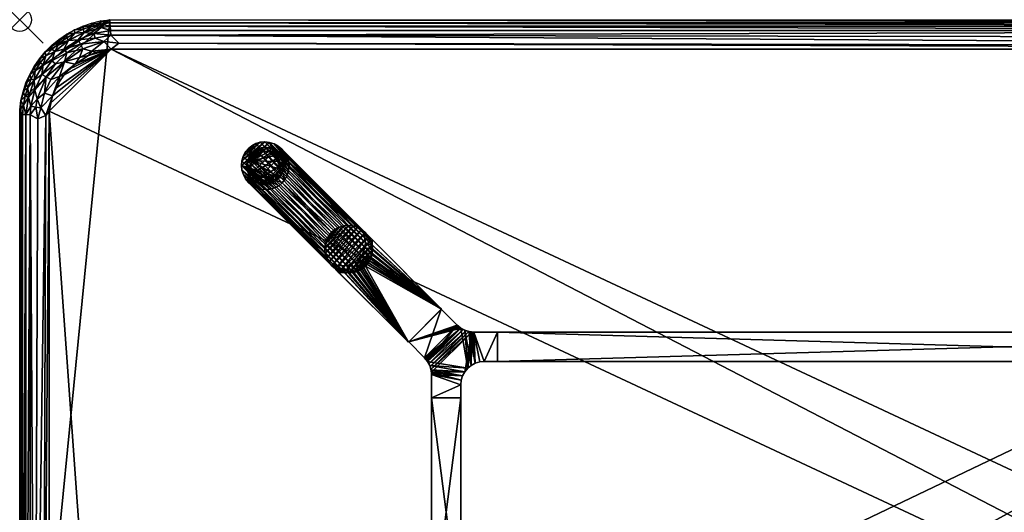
# Model space of a CAD drawing. Header units: inches. Extents: x 0 to 84, y -42 to 0.
# Tile 2 of 4: x 0 to 42, y -21 to 0. Entities that reach past the tile are written whole.
import ezdxf

# ---------------------------------------------------------------- set-up
doc = ezdxf.new("R2010")
doc.units = ezdxf.units.IN
doc.header["$PDMODE"] = 35
for name, color, linetype in [('AFUTL-3-EDPL', 19, 'Continuous'), ('AFUTL-3-GDPL', 19, 'Continuous'), ('AFUTL-3-HWPT', 4, 'Continuous'), ('AFUTL-3-LGWD', 15, 'Continuous'), ('AFUTL-3-TPWD', 15, 'Continuous')]:
    doc.layers.add(name, color=color, linetype=linetype)

msp = doc.modelspace()

# ---------------------------------------------------------------- linework, layer by layer
msp.add_point((0, 0))

# ---------------------------------------------------------------- meshes
at = {"layer": 'AFUTL-3-EDPL'}
mesh = msp.add_polyface(dxfattribs=at)
corners = [(80.145, -0.279, 41.556), (3.855, -0.279, 41.556), (3.841, -0.132, 41.766), (80.128, -0.457, 41.371), (3.891, -0.661, 41.215), (3.872, -0.457, 41.371), (2.697, -0.267, 42.047), (3.069, -0.142, 42.047), (3.072, -0.28, 41.766), (3.896, -1.253, 40.976), (4.232, -0.997, 41.041), (80.104, -1.253, 40.976), (2.692, -1.244, 41.092), (3.596, -0.931, 41.092), (3.073, -1.336, 41.005), (3.453, -0.188, 41.766), (3.164, -0.593, 41.371), (2.757, -0.546, 41.556), (3.481, -0.333, 41.556), (3.451, -0.052, 42.047), (80.064, -1.127, 41.005), (2.589, -1.043, 41.215), (3.222, -0.79, 41.215), (2.702, -0.408, 41.766), (2.495, -0.861, 41.371), (3.84, 0.002, 42.047), (80.159, -0.132, 41.766), (2.932, -1.531, 40.976), (2.546, -1.607, 41.005), (3.242, -1.402, 40.976)]
mesh.append_faces([[corners[k] for k in face] for face in [(3, 4, 5), (9, 10, 11), (15, 19, 2), (23, 6, 8), (13, 4, 10), (18, 15, 1), (8, 7, 15)]], dxfattribs={"vtx0": -1, "vtx1": -1})
mesh.append_faces([[corners[k] for k in face] for face in [(12, 13, 14), (16, 5, 4), (17, 18, 16), (14, 13, 9), (12, 21, 13), (24, 16, 22), (24, 17, 16), (17, 8, 18), (22, 4, 13), (22, 16, 4), (16, 18, 5), (14, 27, 28)]], dxfattribs={"vtx0": -1, "vtx1": -1, "vtx2": -1})
mesh.append_faces([[corners[k] for k in face] for face in [(9, 13, 10), (14, 29, 27)]], dxfattribs={"vtx0": -1, "vtx2": -1})
mesh.append_faces([[corners[k] for k in face] for face in [(0, 1, 2), (6, 7, 8), (15, 2, 1), (20, 10, 4), (21, 22, 13), (23, 8, 17), (19, 25, 2), (26, 2, 25), (3, 5, 1), (7, 19, 15), (18, 1, 5), (8, 15, 18), (9, 29, 14)]], dxfattribs={"vtx1": -1, "vtx2": -1})
mesh = msp.add_polyface(dxfattribs=at)
corners = [(80.128, -0.457, 41.371), (3.855, -0.279, 41.556), (80.145, -0.279, 41.556), (80.064, -1.127, 41.005), (3.891, -0.661, 41.215), (79.768, -0.771, 41.14), (80.778, -0.79, 41.215), (81.585, -1.404, 41.092), (80.715, -1.006, 41.092), (80.485, -0.508, 41.371), (80.447, -0.709, 41.215), (80.404, -0.931, 41.092), (80.159, -0.132, 41.766), (3.84, 0.002, 42.047), (80.16, 0.002, 42.047), (80.549, -0.052, 42.047), (80.928, -0.28, 41.766), (80.547, -0.188, 41.766), (81.243, -0.546, 41.556), (80.836, -0.593, 41.371), (80.519, -0.333, 41.556), (80.646, -1.239, 41.005), (81.454, -1.607, 41.005), (3.841, -0.132, 41.766), (80.104, -1.253, 40.976), (80.758, -1.402, 40.976), (4.232, -0.997, 41.041), (80.931, -0.142, 42.047), (81.068, -1.531, 40.976)]
mesh.append_faces([[corners[k] for k in face] for face in [(6, 8, 10), (20, 9, 2), (15, 17, 14), (9, 10, 0), (16, 20, 17), (24, 3, 25), (8, 21, 11), (27, 16, 15), (17, 20, 12), (19, 6, 9), (25, 21, 28)]], dxfattribs={"vtx0": -1, "vtx1": -1})
mesh.append_faces([[corners[k] for k in face] for face in [(5, 11, 3), (18, 19, 20), (11, 21, 3), (8, 22, 21), (16, 18, 20), (5, 10, 11), (0, 10, 5), (25, 3, 21)]], dxfattribs={"vtx0": -1, "vtx1": -1, "vtx2": -1})
mesh.append_faces([[corners[k] for k in face] for face in [(0, 1, 2), (3, 4, 5), (6, 7, 8), (2, 9, 0), (12, 13, 14), (15, 16, 17), (9, 6, 10), (12, 20, 2), (2, 23, 12), (24, 26, 3), (10, 8, 11), (14, 17, 12), (20, 19, 9)]], dxfattribs={"vtx0": -1, "vtx2": -1})
mesh.append_faces([[corners[k] for k in face] for face in [(5, 4, 0)]], dxfattribs={"vtx1": -1, "vtx2": -1})
mesh = msp.add_polyface(dxfattribs=at)
corners = [(1.367, -1.748, 41.371), (1.889, -1.251, 41.371), (2.015, -1.412, 41.215), (2.546, -1.607, 41.005), (2.692, -1.244, 41.092), (3.073, -1.336, 41.005), (1.913, -1.799, 41.092), (2.086, -0.891, 41.556), (2.346, -0.571, 41.766), (2.757, -0.546, 41.556), (2.589, -1.043, 41.215), (2.495, -0.861, 41.371), (3.222, -0.79, 41.215), (2.006, -0.767, 41.766), (1.995, -0.617, 42.047), (2.364, -1.887, 40.976), (1.692, -2.422, 41.005), (1.889, -2.362, 40.976), (1.695, -2.636, 40.976), (1.404, -3.24, 40.976), (1.493, -1.358, 41.556), (1.369, -1.089, 42.047), (1.671, -0.838, 42.047), (1.687, -0.994, 41.766), (1.522, -1.882, 41.215), (2.337, -0.426, 42.047), (1.322, -2.55, 41.092), (2.697, -0.267, 42.047), (2.702, -0.408, 41.766), (2.932, -1.531, 40.976)]
mesh.append_faces([[corners[k] for k in face] for face in [(10, 11, 12), (13, 14, 8), (2, 1, 10), (8, 25, 28), (23, 22, 13)]], dxfattribs={"vtx0": -1, "vtx1": -1})
mesh.append_faces([[corners[k] for k in face] for face in [(0, 1, 2), (3, 4, 5), (6, 4, 3), (7, 8, 9), (1, 11, 10), (15, 16, 6), (7, 9, 11), (0, 20, 1), (24, 2, 6), (6, 2, 4), (6, 16, 26), (15, 6, 3), (20, 23, 7), (1, 7, 11), (20, 7, 1), (24, 0, 2)]], dxfattribs={"vtx0": -1, "vtx1": -1, "vtx2": -1})
mesh.append_faces([[corners[k] for k in face] for face in [(3, 29, 15)]], dxfattribs={"vtx0": -1, "vtx2": -1})
mesh.append_faces([[corners[k] for k in face] for face in [(15, 17, 16), (18, 19, 16), (13, 8, 7), (21, 22, 23), (14, 25, 8), (17, 18, 16), (2, 10, 4), (25, 27, 28), (22, 14, 13), (8, 28, 9), (23, 13, 7)]], dxfattribs={"vtx1": -1, "vtx2": -1})
mesh = msp.add_polyface(dxfattribs=at)
corners = [(0.999, -1.928, 41.556), (1.493, -1.358, 41.556), (1.367, -1.748, 41.371), (0.949, -2.335, 41.371), (0.65, -2.99, 41.371), (0.622, -2.581, 41.556), (1.121, -1.534, 41.766), (1.091, -1.367, 42.047), (1.391, -1.251, 41.766), (0.269, -2.695, 42.047), (0.342, -2.884, 41.766), (0.144, -3.067, 42.047), (0.84, -1.669, 42.047), (0.667, -2.172, 41.766), (0.618, -1.993, 42.047), (0.879, -1.842, 41.766), (1.913, -1.799, 41.092), (1.322, -2.55, 41.092), (1.127, -2.437, 41.215), (0.427, -2.336, 42.047), (1.522, -1.882, 41.215), (1.692, -2.422, 41.005), (1.404, -3.24, 40.976), (1.057, -3.131, 41.092), (0.375, -3.294, 41.556), (1.687, -0.994, 41.766), (1.369, -1.089, 42.047), (0.487, -2.52, 41.766)]
mesh.append_faces([[corners[k] for k in face] for face in [(6, 7, 8), (9, 10, 11), (13, 14, 15), (20, 16, 18), (8, 26, 25), (27, 5, 10), (17, 21, 23), (27, 19, 13), (15, 12, 6)]], dxfattribs={"vtx0": -1, "vtx1": -1})
mesh.append_faces([[corners[k] for k in face] for face in [(0, 1, 2), (3, 4, 5), (5, 0, 3), (3, 0, 2), (16, 17, 18), (21, 22, 23), (5, 24, 10), (5, 13, 0), (0, 6, 1), (3, 18, 4), (3, 2, 20)]], dxfattribs={"vtx0": -1, "vtx1": -1, "vtx2": -1})
mesh.append_faces([[corners[k] for k in face] for face in [(12, 7, 6), (19, 14, 13), (6, 8, 1), (13, 15, 0), (20, 18, 3), (8, 25, 1), (27, 10, 9), (17, 23, 18), (7, 26, 8), (14, 12, 15), (9, 19, 27), (27, 13, 5), (15, 6, 0)]], dxfattribs={"vtx1": -1, "vtx2": -1})
mesh = msp.add_polyface(dxfattribs=at)
corners = [(0.773, -4.23, 41.14), (0.65, -37.939, 41.215), (0.446, -4.05, 41.371), (0.747, -3.385, 41.215), (1.057, -3.131, 41.092), (0.906, -3.752, 41.092), (0.268, -37.957, 41.556), (0.268, -4.041, 41.556), (0.342, -2.884, 41.766), (0.375, -3.294, 41.556), (0.231, -3.26, 41.766), (1.127, -2.437, 41.215), (0.144, -3.067, 42.047), (0.12, -4.034, 41.766), (0, -38.16, 42.047), (0, -3.838, 42.047), (1.404, -3.24, 40.976), (1.254, -3.895, 40.976), (0.998, -37.768, 41.041), (1.118, -4.082, 41.005), (0.48, -3.691, 41.371), (0.683, -3.72, 41.215), (1.254, -38.104, 40.976), (0.12, -37.964, 41.766), (0.157, -3.644, 41.766), (0.65, -2.99, 41.371), (0.622, -2.581, 41.556), (0.054, -3.449, 42.047)]
mesh.append_faces([[corners[k] for k in face] for face in [(8, 9, 10), (10, 12, 8), (4, 16, 5), (22, 18, 17), (17, 19, 16), (3, 5, 21), (20, 21, 2), (24, 7, 13), (13, 15, 24), (10, 9, 24), (24, 27, 10)]], dxfattribs={"vtx0": -1, "vtx1": -1})
mesh.append_faces([[corners[k] for k in face] for face in [(4, 3, 11), (9, 20, 7), (24, 9, 7), (9, 25, 20), (25, 9, 26), (5, 16, 19), (0, 5, 19), (0, 21, 5), (2, 21, 0)]], dxfattribs={"vtx0": -1, "vtx1": -1, "vtx2": -1})
mesh.append_faces([[corners[k] for k in face] for face in [(3, 4, 5), (2, 6, 7), (13, 14, 15), (17, 18, 19), (20, 3, 21), (7, 23, 13), (24, 15, 27), (19, 1, 0), (11, 3, 25), (7, 20, 2), (10, 27, 12)]], dxfattribs={"vtx0": -1, "vtx2": -1})
mesh.append_faces([[corners[k] for k in face] for face in [(0, 1, 2), (25, 3, 20)]], dxfattribs={"vtx1": -1, "vtx2": -1})
mesh = msp.add_polyface(dxfattribs=at)
corners = [(1.118, -4.082, 41.005), (0.998, -37.768, 41.041), (0.65, -37.939, 41.215), (0.12, -4.034, 41.766), (0.12, -37.964, 41.766), (0, -38.16, 42.047), (1.057, -38.867, 41.092), (0.747, -38.613, 41.215), (0.906, -38.246, 41.092), (0.622, -39.417, 41.556), (0.342, -39.115, 41.766), (0.375, -38.704, 41.556), (0.97, -39.258, 41.215), (0.65, -39.008, 41.371), (0.446, -4.05, 41.371), (0.446, -37.948, 41.371), (0.268, -37.957, 41.556), (0.231, -38.739, 41.766), (1.202, -38.503, 41.005), (1.495, -39.717, 41.092), (0.157, -38.354, 41.766), (0.054, -38.549, 42.047), (1.254, -38.104, 40.976), (1.695, -39.362, 40.976), (1.692, -39.577, 41.005), (0.269, -39.303, 42.047), (0.144, -38.931, 42.047), (1.404, -38.758, 40.976), (0.268, -4.041, 41.556)]
mesh.append_faces([[corners[k] for k in face] for face in [(18, 22, 27)]], dxfattribs={"vtx0": -1})
mesh.append_faces([[corners[k] for k in face] for face in [(6, 18, 19), (14, 2, 15), (13, 15, 7), (10, 25, 17), (8, 2, 1), (17, 26, 20)]], dxfattribs={"vtx0": -1, "vtx1": -1})
mesh.append_faces([[corners[k] for k in face] for face in [(6, 7, 8), (9, 10, 11), (6, 8, 18), (11, 16, 15), (11, 20, 16), (1, 22, 18), (12, 7, 6), (18, 23, 24), (7, 2, 8), (7, 15, 2)]], dxfattribs={"vtx0": -1, "vtx1": -1, "vtx2": -1})
mesh.append_faces([[corners[k] for k in face] for face in [(12, 13, 7), (9, 11, 13), (18, 8, 1)]], dxfattribs={"vtx0": -1, "vtx2": -1})
mesh.append_faces([[corners[k] for k in face] for face in [(20, 21, 4), (27, 23, 18)]], dxfattribs={"vtx1": -1})
mesh.append_faces([[corners[k] for k in face] for face in [(0, 1, 2), (14, 15, 16), (10, 17, 11), (25, 26, 17), (13, 11, 15), (20, 4, 16), (28, 16, 4), (17, 20, 11)]], dxfattribs={"vtx1": -1, "vtx2": -1})
mesh.append_faces([[corners[k] for k in face] for face in [(3, 4, 5), (21, 5, 4), (26, 21, 20)]], dxfattribs={"vtx2": -1})
at = {"layer": 'AFUTL-3-GDPL'}
mesh = msp.add_polyface(dxfattribs=at)
corners = [(10.385, -5.441), (11.14, -6.642), (9.885, -6.012, 0.531), (10.055, -6.89), (10.685, -6.812, 0.531), (9.807, -5.805), (10.915, -5.782, 0.531), (11.256, -6.135), (10.09, -6.717, 0.531), (10.892, -5.557), (9.691, -6.312), (10.562, -7.006), (11.083, -6.36, 0.531), (10.337, -5.614, 0.531), (10.892, -6.89, 0.177), (9.917, -6.78, 0.177), (11.14, -5.805, 0.177), (9.807, -5.805, 0.177), (10.055, -5.557, 0.177), (10.892, -5.557, 0.177), (11.217, -6.484, 0.177), (10.213, -6.967, 0.177), (9.691, -6.135, 0.177), (10.385, -5.441, 0.177), (9.73, -6.484, 0.177), (11.256, -6.135, 0.177), (10.562, -7.006, 0.177), (9.856, -6.321, 0.531), (10.376, -6.841, 0.531), (11.074, -6.049, 0.531), (11.14, -5.805), (10.892, -6.89), (10.055, -5.557), (9.807, -6.642), (10.648, -5.623, 0.531), (10.06, -5.755, 0.531), (10.942, -6.637, 0.531), (9.98, -6.607, 0.531), (11.03, -6.78, 0.177), (10.734, -5.48, 0.177), (10.562, -5.441), (9.691, -6.135), (11.256, -6.312), (10.385, -7.006), (9.691, -6.312, 0.177), (10.562, -5.441, 0.177), (11.14, -6.642, 0.177), (9.807, -6.642, 0.177), (10.213, -5.48, 0.177), (11.256, -6.312, 0.177), (10.055, -6.89, 0.177), (9.917, -5.667, 0.177)]
mesh.append_faces([[corners[k] for k in face] for face in [(26, 14, 4), (18, 51, 35), (16, 19, 6), (20, 49, 12), (39, 45, 34), (21, 26, 28), (38, 46, 36), (3, 43, 21), (24, 33, 47), (25, 16, 29), (18, 32, 51), (0, 32, 48), (23, 48, 13), (9, 40, 39), (1, 42, 20), (38, 1, 46), (15, 3, 50), (17, 22, 2), (23, 0, 48), (39, 40, 45), (10, 33, 24), (20, 42, 49), (21, 43, 26), (28, 26, 4), (29, 16, 6), (31, 1, 38), (32, 5, 51), (33, 3, 15), (14, 31, 38), (19, 9, 39), (43, 11, 26), (44, 24, 27), (44, 10, 24), (46, 1, 20), (47, 33, 15), (48, 32, 18), (50, 3, 21), (51, 5, 17)]])
mesh.append_faces([[corners[k] for k in face] for face in [(8, 21, 28), (12, 25, 29), (13, 18, 35), (22, 10, 44), (35, 17, 2), (2, 13, 35), (45, 0, 23), (49, 7, 25)]], dxfattribs={"vtx0": -1})
mesh.append_faces([[corners[k] for k in face] for face in [(10, 9, 33), (7, 3, 30), (1, 11, 42), (37, 28, 27), (5, 0, 41), (27, 4, 2), (30, 33, 9), (37, 15, 8), (41, 40, 10), (42, 43, 7)]], dxfattribs={"vtx0": -1, "vtx1": -1})
mesh.append_faces([[corners[k] for k in face] for face in [(2, 12, 29), (2, 36, 12), (2, 34, 13), (2, 6, 34)]], dxfattribs={"vtx0": -1, "vtx2": -1})
mesh.append_faces([[corners[k] for k in face] for face in [(34, 45, 13), (27, 24, 37), (36, 46, 12), (16, 30, 19), (17, 5, 22), (25, 7, 16), (26, 11, 14), (2, 22, 27), (31, 11, 1), (32, 0, 5), (6, 19, 34), (4, 14, 36), (8, 28, 37), (40, 0, 45), (41, 10, 22), (42, 7, 49), (47, 15, 37), (48, 18, 13), (49, 25, 12), (50, 21, 8), (51, 17, 35)]], dxfattribs={"vtx1": -1})
mesh.append_faces([[corners[k] for k in face] for face in [(40, 9, 10), (43, 3, 7), (28, 4, 27), (29, 6, 2), (3, 33, 30), (4, 36, 2), (0, 40, 41), (11, 43, 42)]], dxfattribs={"vtx1": -1, "vtx2": -1})
mesh.append_faces([[corners[k] for k in face] for face in [(24, 47, 37), (22, 44, 27), (11, 31, 14), (7, 30, 16), (5, 41, 22), (15, 50, 8), (30, 9, 19), (14, 38, 36), (19, 39, 34), (45, 23, 13), (46, 20, 12)]], dxfattribs={"vtx2": -1})
at = {"layer": 'AFUTL-3-HWPT'}
mesh = msp.add_polyface(dxfattribs=at)
corners = [(16.582, -13.746, 40.976), (17.996, -12.332, 40.976), (15.034, -9.37, 40.976), (14.975, -9.429, 40.976), (15.029, -9.617, 40.976), (15.047, -9.811, 40.976), (15.027, -10.004, 40.976), (14.97, -10.189, 40.976), (14.879, -10.359, 40.976), (14.757, -10.507, 40.976), (14.609, -10.629, 40.976), (14.439, -10.72, 40.976), (14.254, -10.777, 40.976), (14.061, -10.797, 40.976), (13.867, -10.779, 40.976), (13.679, -10.725, 40.976), (13.62, -10.784, 40.976), (17.996, -12.332, 38.976), (14.734, -9.069, 38.976), (13.319, -10.484, 38.976), (16.582, -13.746, 38.976), (14.675, -9.128, 38.976), (13.378, -10.425, 38.976), (13.566, -10.479, 38.976), (13.76, -10.496, 38.976), (13.953, -10.476, 38.976), (14.138, -10.42, 38.976), (14.308, -10.329, 38.976), (14.457, -10.207, 38.976), (14.579, -10.058, 38.976), (14.67, -9.888, 38.976), (14.726, -9.703, 38.976), (14.746, -9.51, 38.976), (14.729, -9.316, 38.976)]
mesh.append_faces([[corners[k] for k in face] for face in [(17, 2, 1), (16, 20, 0), (3, 18, 21), (16, 22, 19), (23, 19, 22), (3, 33, 4), (4, 32, 5), (5, 31, 6), (6, 30, 7), (7, 29, 8), (8, 28, 9), (10, 28, 27), (11, 27, 26), (12, 26, 25), (13, 25, 24), (14, 24, 23), (15, 23, 22), (1, 20, 17)]], dxfattribs={"vtx0": -1})
mesh.append_faces([[corners[k] for k in face] for face in [(1, 9, 0), (2, 4, 1), (33, 17, 32), (32, 17, 31), (31, 17, 30), (30, 17, 29), (29, 17, 28), (28, 20, 27), (27, 20, 26), (26, 20, 25), (25, 20, 24), (24, 20, 23)]], dxfattribs={"vtx0": -1, "vtx1": -1})
mesh.append_faces([[corners[k] for k in face] for face in [(0, 9, 10), (0, 10, 11), (1, 4, 5), (1, 5, 6), (1, 7, 8), (1, 8, 9), (0, 12, 13), (0, 13, 14), (14, 16, 0), (33, 18, 17), (28, 17, 20), (23, 20, 19)]], dxfattribs={"vtx0": -1, "vtx2": -1})
mesh.append_faces([[corners[k] for k in face] for face in [(15, 16, 14), (18, 2, 17), (19, 20, 16), (2, 18, 3), (15, 22, 16), (21, 18, 33), (21, 33, 3), (9, 28, 10), (10, 27, 11), (11, 26, 12), (12, 25, 13), (13, 24, 14), (14, 23, 15), (0, 20, 1)]], dxfattribs={"vtx1": -1})
mesh.append_faces([[corners[k] for k in face] for face in [(6, 7, 1), (11, 12, 0)]], dxfattribs={"vtx1": -1, "vtx2": -1})
mesh.append_faces([[corners[k] for k in face] for face in [(2, 3, 4), (4, 33, 32), (5, 32, 31), (6, 31, 30), (7, 30, 29), (8, 29, 28)]], dxfattribs={"vtx2": -1})
mesh = msp.add_polyface(dxfattribs=at)
corners = [(17.985, -12.343, 39.008), (17.985, -12.343, 40.976), (18.666, -13.024, 40.976), (18.666, -13.024, 38.986), (16.593, -13.735, 40.976), (16.593, -13.735, 39.008), (17.274, -14.416, 38.986), (17.274, -14.416, 40.976), (20.375, -13.317, 40.976), (20.375, -13.317, 38.976), (19.373, -13.317, 38.976), (19.373, -13.317, 40.976), (20.375, -14.567, 40.976), (20.375, -14.567, 38.976), (18.818, -13.149, 40.976), (18.991, -13.241, 40.976), (19.178, -13.298, 40.976), (19.343, -13.317, 38.976), (19.312, -13.315, 38.976), (19.281, -13.313, 38.976), (19.159, -13.294, 38.977), (19.038, -13.259, 38.977), (18.921, -13.209, 38.979), (18.813, -13.145, 38.981), (18.761, -13.108, 38.983), (18.712, -13.068, 38.984), (17.567, -15.123, 40.976), (17.548, -14.928, 40.976), (17.491, -14.741, 40.976), (17.399, -14.568, 40.976), (17.318, -14.462, 38.984), (17.358, -14.511, 38.983), (17.395, -14.563, 38.981), (17.459, -14.671, 38.979), (17.509, -14.788, 38.977), (17.544, -14.909, 38.977), (17.563, -15.031, 38.976), (17.565, -15.062, 38.976), (17.567, -15.093, 38.976), (17.567, -15.123, 38.976), (19.817, -14.567, 40.976), (19.817, -14.567, 38.976), (17.567, -16.125, 40.976), (18.817, -16.125, 40.976), (18.817, -15.567, 40.976), (18.836, -15.372, 40.976), (18.893, -15.184, 40.976), (18.986, -15.012, 40.976), (19.11, -14.86, 40.976), (19.262, -14.736, 40.976), (19.434, -14.643, 40.976), (19.622, -14.586, 40.976), (17.567, -16.125, 38.976), (18.817, -15.567, 38.976), (18.836, -15.372, 38.976), (18.893, -15.184, 38.976), (18.986, -15.012, 38.976), (19.11, -14.86, 38.976), (19.262, -14.736, 38.976), (19.434, -14.643, 38.976), (19.622, -14.586, 38.976), (18.817, -16.125, 38.976)]
mesh.append_faces([[corners[k] for k in face] for face in [(1, 5, 4), (9, 12, 13), (44, 42, 43), (60, 40, 51), (59, 51, 50), (58, 50, 49), (57, 49, 48), (56, 48, 47), (55, 47, 46), (54, 46, 45), (53, 43, 61), (41, 9, 13), (42, 61, 43)]], dxfattribs={"vtx0": -1})
mesh.append_faces([[corners[k] for k in face] for face in [(0, 2, 3), (8, 10, 11), (14, 24, 2), (15, 22, 14), (22, 15, 21), (21, 16, 20), (20, 16, 19), (19, 11, 18), (18, 11, 17), (17, 11, 10), (27, 36, 26), (28, 34, 27), (34, 28, 33), (33, 29, 32), (32, 29, 31), (31, 7, 30), (30, 7, 6), (13, 40, 41), (1, 7, 2), (2, 29, 14), (14, 48, 15), (15, 49, 16), (16, 50, 11), (48, 28, 47), (47, 27, 46), (46, 26, 45), (45, 26, 44), (52, 26, 39), (41, 40, 60), (32, 22, 33), (33, 21, 34), (34, 20, 35), (35, 19, 36), (18, 59, 19), (59, 10, 60), (60, 10, 41), (53, 39, 54), (5, 23, 6), (6, 23, 30), (30, 23, 31), (31, 23, 32)]], dxfattribs={"vtx0": -1, "vtx1": -1})
mesh.append_faces([[corners[k] for k in face] for face in [(14, 29, 48), (19, 56, 36)]], dxfattribs={"vtx0": -1, "vtx1": -1, "vtx2": -1})
mesh.append_faces([[corners[k] for k in face] for face in [(7, 5, 6), (2, 24, 25), (2, 25, 3), (14, 22, 23), (14, 23, 24), (21, 15, 16), (19, 16, 11), (26, 36, 37), (26, 37, 38), (27, 34, 35), (27, 35, 36), (33, 28, 29), (31, 29, 7), (2, 7, 29), (15, 48, 49), (16, 49, 50), (11, 50, 51), (11, 51, 40), (47, 28, 27), (46, 27, 26), (44, 26, 42), (40, 8, 11), (53, 45, 44), (33, 22, 21), (34, 21, 20), (35, 20, 19), (19, 59, 58), (19, 58, 57), (59, 17, 10), (41, 10, 9), (36, 56, 55), (36, 55, 54), (54, 39, 38), (54, 38, 37), (53, 52, 39), (5, 3, 25), (5, 25, 24)]], dxfattribs={"vtx0": -1, "vtx2": -1})
mesh.append_faces([[corners[k] for k in face] for face in [(1, 2, 0), (4, 5, 7), (9, 10, 8), (0, 5, 1), (8, 12, 9), (12, 40, 13), (12, 8, 40), (42, 26, 52), (60, 51, 59), (59, 50, 58), (58, 49, 57), (57, 48, 56), (56, 47, 55), (55, 46, 54), (54, 45, 53), (61, 52, 53), (0, 3, 5), (52, 61, 42)]], dxfattribs={"vtx1": -1})
mesh.append_faces([[corners[k] for k in face] for face in [(38, 39, 26), (29, 28, 48), (44, 43, 53), (23, 22, 32), (18, 17, 59), (57, 56, 19), (37, 36, 54), (24, 23, 5)]], dxfattribs={"vtx1": -1, "vtx2": -1})
mesh.append_faces([[corners[k] for k in face] for face in [(1, 4, 7)]], dxfattribs={"vtx2": -1})
mesh = msp.add_polyface(dxfattribs=at)
corners = [(20.375, -14.567, 38.976), (20.375, -13.317, 38.976), (63.625, -13.317, 38.976), (63.625, -14.567, 38.976), (63.625, -14.567, 40.976), (20.375, -14.567, 40.976), (63.625, -13.317, 40.976), (20.375, -13.317, 40.976)]
mesh.append_faces([[corners[k] for k in face] for face in [(3, 1, 2), (5, 3, 4), (2, 4, 3), (1, 6, 2), (5, 6, 7), (0, 7, 1)]], dxfattribs={"vtx0": -1})
mesh.append_faces([[corners[k] for k in face] for face in [(0, 1, 3), (0, 3, 5), (6, 4, 2), (7, 6, 1), (4, 6, 5), (5, 7, 0)]], dxfattribs={"vtx1": -1})
mesh = msp.add_polyface(dxfattribs=at)
corners = [(17.567, -16.125, 38.976), (18.817, -16.125, 38.976), (18.817, -25.875, 38.976), (17.567, -25.875, 38.976), (17.567, -16.125, 40.976), (17.567, -25.875, 40.976), (18.817, -25.875, 40.976), (18.817, -16.125, 40.976)]
mesh.append_faces([[corners[k] for k in face] for face in [(3, 1, 2), (4, 3, 5), (2, 5, 3), (6, 1, 7), (6, 4, 5), (7, 0, 4)]], dxfattribs={"vtx0": -1})
mesh.append_faces([[corners[k] for k in face] for face in [(0, 1, 3), (0, 3, 4), (6, 5, 2), (2, 1, 6), (7, 4, 6), (1, 0, 7)]], dxfattribs={"vtx1": -1})
at = {"layer": 'AFUTL-3-LGWD'}
mesh = msp.add_polyface(dxfattribs=at)
corners = [(11.199, -6.949, 0.098), (11.047, -7.074, 0.098), (10.872, -7.166, 0.098), (10.683, -7.221, 0.098), (10.485, -7.239, 0.098), (10.286, -7.217, 0.098), (10.095, -7.157, 0.098), (9.919, -7.061, 0.098), (9.764, -6.933, 0.098), (9.636, -6.778, 0.098), (9.54, -6.602, 0.098), (9.48, -6.411, 0.098), (9.458, -6.212, 0.098), (9.476, -6.014, 0.098), (9.531, -5.825, 0.098), (9.623, -5.65, 0.098), (9.748, -5.498, 0.098), (9.9, -5.373, 0.098), (10.075, -5.281, 0.098), (10.264, -5.226, 0.098), (10.462, -5.208, 0.098), (10.661, -5.23, 0.098), (10.852, -5.29, 0.098), (11.028, -5.386, 0.098), (11.183, -5.514, 0.098), (11.311, -5.669, 0.098), (11.407, -5.845, 0.098), (11.467, -6.036, 0.098), (11.489, -6.235, 0.098), (11.471, -6.433, 0.098), (11.416, -6.622, 0.098), (11.324, -6.797, 0.098), (13.305, -9.055, 40.972), (13.181, -9.208, 40.972), (13.089, -9.382, 40.972), (13.033, -9.572, 40.972), (13.016, -9.77, 40.972), (13.037, -9.968, 40.972), (13.097, -10.159, 40.972), (13.193, -10.336, 40.972), (13.321, -10.491, 40.972), (13.476, -10.619, 40.972), (13.653, -10.715, 40.972), (13.844, -10.774, 40.972), (14.042, -10.796, 40.972), (14.24, -10.779, 40.972), (14.43, -10.723, 40.972), (14.604, -10.631, 40.972), (14.757, -10.507, 40.972), (14.881, -10.354, 40.972), (14.973, -10.18, 40.972), (15.029, -9.99, 40.972), (15.046, -9.792, 40.972), (15.024, -9.594, 40.972), (14.965, -9.403, 40.972), (14.869, -9.226, 40.972), (14.741, -9.071, 40.972), (14.586, -8.943, 40.972), (14.409, -8.847, 40.972), (14.218, -8.787, 40.972), (14.02, -8.766, 40.972), (13.822, -8.783, 40.972), (13.632, -8.839, 40.972), (13.458, -8.931, 40.972)]
mesh.append_faces([[corners[k] for k in face] for face in [(45, 2, 46), (43, 4, 44), (41, 6, 42), (39, 8, 40), (37, 10, 38), (35, 12, 36), (33, 14, 34), (33, 63, 32)]], dxfattribs={"vtx0": -1})
mesh.append_faces([[corners[k] for k in face] for face in [(0, 47, 1), (46, 1, 47), (44, 3, 45), (42, 5, 43), (40, 7, 41), (38, 9, 39), (36, 11, 37), (34, 13, 35), (32, 15, 33), (63, 17, 32), (61, 19, 62), (59, 21, 60), (57, 23, 58), (55, 25, 56), (53, 27, 54), (51, 29, 52), (49, 31, 50), (34, 63, 33), (35, 62, 34), (36, 61, 35), (37, 60, 36), (38, 59, 37), (39, 58, 38), (40, 57, 39), (41, 56, 40), (42, 55, 41), (43, 54, 42), (44, 53, 43), (45, 52, 44), (46, 51, 45), (47, 50, 46), (22, 27, 21), (23, 26, 22), (13, 20, 12), (14, 19, 13), (15, 18, 14), (12, 4, 11), (5, 11, 4), (6, 10, 5), (7, 9, 6)]], dxfattribs={"vtx0": -1, "vtx1": -1})
mesh.append_faces([[corners[k] for k in face] for face in [(21, 31, 12)]], dxfattribs={"vtx0": -1, "vtx1": -1, "vtx2": -1})
mesh.append_faces([[corners[k] for k in face] for face in [(12, 0, 1), (21, 28, 29), (12, 20, 21), (12, 1, 2)]], dxfattribs={"vtx0": -1, "vtx2": -1})
mesh.append_faces([[corners[k] for k in face] for face in [(48, 47, 0), (2, 1, 46), (4, 3, 44), (6, 5, 42), (8, 7, 40), (10, 9, 38), (12, 11, 36), (14, 13, 34), (16, 15, 32), (62, 18, 63), (60, 20, 61), (58, 22, 59), (56, 24, 57), (54, 26, 55), (52, 28, 53), (50, 30, 51), (48, 49, 47), (24, 25, 23), (16, 17, 15), (8, 9, 7)]], dxfattribs={"vtx1": -1})
mesh.append_faces([[corners[k] for k in face] for face in [(3, 2, 45), (5, 4, 43), (7, 6, 41), (9, 8, 39), (11, 10, 37), (13, 12, 35), (15, 14, 33), (18, 17, 63), (20, 19, 61), (22, 21, 59), (24, 23, 57), (26, 25, 55), (28, 27, 53), (30, 29, 51), (0, 31, 49), (62, 63, 34), (61, 62, 35), (60, 61, 36), (59, 60, 37), (58, 59, 38), (57, 58, 39), (56, 57, 40), (55, 56, 41), (54, 55, 42), (53, 54, 43), (52, 53, 44), (51, 52, 45), (50, 51, 46), (49, 50, 47), (31, 0, 12), (30, 31, 21), (29, 30, 21), (27, 28, 21), (26, 27, 22), (25, 26, 23), (19, 20, 13), (18, 19, 14), (17, 18, 15), (3, 4, 12), (2, 3, 12), (10, 11, 5), (9, 10, 6)]], dxfattribs={"vtx1": -1, "vtx2": -1})
mesh.append_faces([[corners[k] for k in face] for face in [(49, 48, 0), (17, 16, 32), (19, 18, 62), (21, 20, 60), (23, 22, 58), (25, 24, 56), (27, 26, 54), (29, 28, 52), (31, 30, 50)]], dxfattribs={"vtx2": -1})
at = {"layer": 'AFUTL-3-TPWD'}
mesh = msp.add_polyface(dxfattribs=at)
corners = [(3.84, 0.002, 42.047), (3.84, -42, 42.047), (84, -38.16, 42.047), (3.896, -40.746, 40.976), (3.896, -1.253, 40.976), (82.746, -38.104, 40.976), (80.549, -0.052, 42.047), (80.549, -41.946, 42.047), (82.746, -3.895, 40.976), (0.054, -3.449, 42.047), (0.054, -38.549, 42.047), (84, -3.838, 42.047), (81.887, -2.111, 40.976), (2.113, -2.111, 40.976), (81.887, -39.887, 40.976), (2.113, -39.887, 40.976), (80.104, -1.253, 40.976), (1.254, -3.895, 40.976), (80.104, -40.746, 40.976), (1.254, -38.104, 40.976), (83.573, -2.336, 42.047), (2.337, -0.426, 42.047), (83.573, -39.663, 42.047), (2.337, -41.573, 42.047), (82.468, -39.068, 40.976), (81.068, -1.531, 40.976), (2.932, -40.468, 40.976), (1.532, -2.93, 40.976), (82.468, -2.93, 40.976), (1.532, -39.068, 40.976), (2.932, -1.531, 40.976), (81.068, -40.468, 40.976), (0.427, -39.663, 42.047), (81.663, -41.573, 42.047), (81.663, -0.426, 42.047), (0.427, -2.336, 42.047), (82.631, -1.089, 42.047), (1.369, -40.909, 42.047), (1.091, -1.367, 42.047), (82.909, -40.631, 42.047), (1.311, -38.435, 40.976), (3.565, -1.309, 40.976), (80.435, -40.689, 40.976), (82.689, -3.563, 40.976), (3.565, -40.689, 40.976), (1.311, -3.563, 40.976), (80.435, -1.309, 40.976), (82.689, -38.435, 40.976), (1.404, -38.758, 40.976), (3.242, -1.402, 40.976), (80.758, -40.596, 40.976), (82.596, -3.24, 40.976), (1.404, -3.24, 40.976), (80.758, -1.402, 40.976), (82.596, -38.758, 40.976), (3.242, -40.596, 40.976), (82.111, -39.636, 40.976), (1.889, -2.362, 40.976), (2.364, -40.111, 40.976), (81.636, -1.887, 40.976), (81.636, -40.111, 40.976), (1.889, -39.636, 40.976), (82.111, -2.362, 40.976), (2.364, -1.887, 40.976), (81.362, -1.693, 40.976), (82.305, -39.362, 40.976)]
mesh.append_faces([[corners[k] for k in face] for face in [(38, 0, 21), (1, 37, 23), (2, 39, 22), (4, 49, 41), (55, 3, 44)]], dxfattribs={"vtx0": -1})
mesh.append_faces([[corners[k] for k in face] for face in [(10, 0, 9), (11, 7, 2), (5, 16, 8), (17, 3, 19), (48, 3, 29), (58, 3, 26), (29, 3, 61), (9, 0, 35), (35, 0, 38), (19, 3, 40), (26, 3, 55), (40, 3, 48), (15, 3, 58), (61, 3, 15)]], dxfattribs={"vtx0": -1, "vtx1": -1})
mesh.append_faces([[corners[k] for k in face] for face in [(11, 6, 1), (1, 6, 10), (4, 18, 17), (5, 18, 4)]], dxfattribs={"vtx0": -1, "vtx1": -1, "vtx2": -1})
mesh.append_faces([[corners[k] for k in face] for face in [(17, 18, 3), (10, 6, 0), (11, 1, 7), (5, 4, 16), (8, 53, 25), (2, 33, 39), (8, 25, 64), (4, 27, 57), (8, 62, 28), (5, 60, 31), (1, 10, 32), (2, 7, 33), (11, 34, 6), (4, 30, 49), (5, 42, 18), (8, 28, 51), (4, 17, 45), (8, 16, 46), (5, 54, 24), (5, 50, 42), (4, 45, 52), (5, 56, 14), (8, 59, 12), (8, 12, 62), (4, 13, 63), (5, 65, 56)]], dxfattribs={"vtx0": -1, "vtx2": -1})
mesh.append_faces([[corners[k] for k in face] for face in [(52, 27, 4), (31, 50, 5), (32, 37, 1), (24, 65, 5), (63, 30, 4), (36, 34, 11), (46, 53, 8), (57, 13, 4), (14, 60, 5), (64, 59, 8)]], dxfattribs={"vtx1": -1, "vtx2": -1})
mesh.append_faces([[corners[k] for k in face] for face in [(11, 20, 36), (51, 43, 8), (5, 47, 54)]], dxfattribs={"vtx2": -1})

doc.saveas('drawing.dxf')
